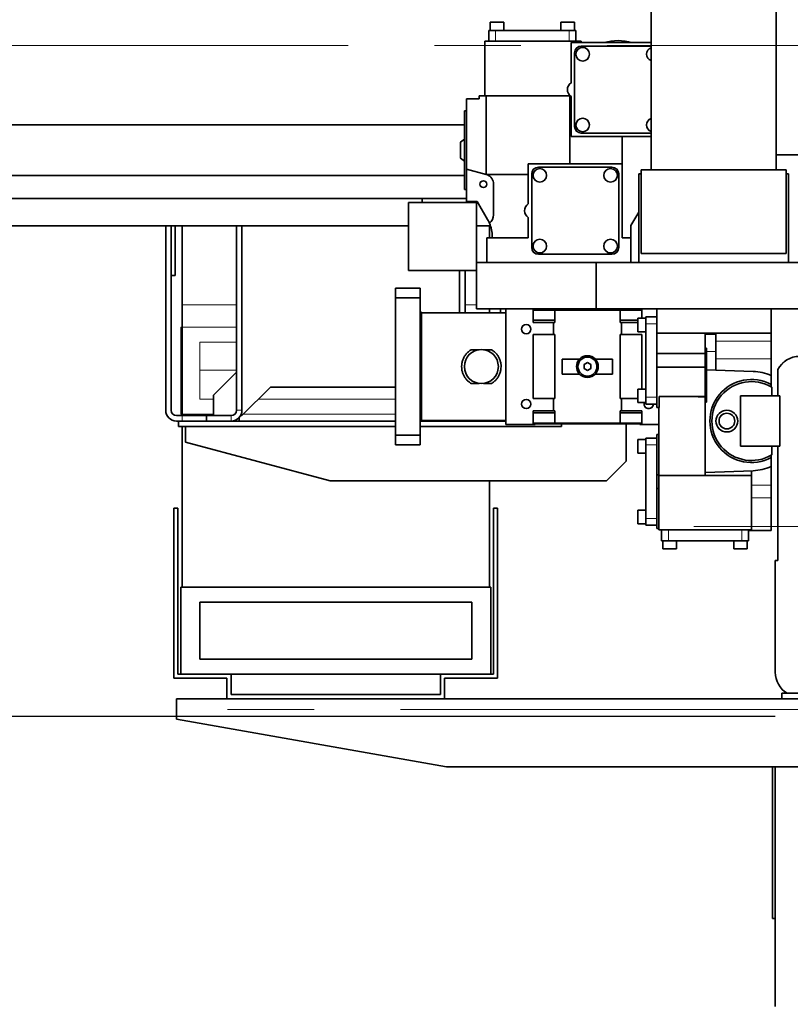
# Model space of a CAD drawing. Header units: millimetres. Extents: x 10 to 400, y 0 to 272.
# Tile 12 of 20: x 261 to 272, y 123 to 138. Entities that reach past the tile are written whole.
import ezdxf

# ---------------------------------------------------------------- set-up
doc = ezdxf.new("R2010")
doc.units = ezdxf.units.MM
for name, pattern in [('SLD-Durchgehend', [0]), ('SLD-Phantom', [12.7, 6.35, -1.27, 1.27, -1.27, 1.27, -1.27]), ('SLD-Punktstrich', [19.05, 15.24, -1.27, 1.27, -1.27])]:
    doc.linetypes.add(name, pattern=pattern)
doc.layers.add('KOPF', color=7, linetype='SLD-Durchgehend')
doc.styles.add('SLDTEXTSTYLE3', font='GOTHIC.TTF', dxfattribs={"width": 0.913})
doc.dimstyles.new('SLDDIMSTYLE0', dxfattribs={"dimtxt": 1.852083, "dimasz": 3, "dimexe": 0, "dimexo": 0.0625, "dimgap": 0.463021, "dimtad": 1, "dimlfac": 50, "dimrnd": 1e-09, "dimzin": 12, "dimdsep": 46, "dimtxsty": 'SLDTEXTSTYLE3', "dimsah": 1, "dimcen": 0.09, "dimadec": 0, "dimazin": 3, "dimtfac": 1, "dimtofl": 0, "dimtmove": 0, "dimatfit": 3, "dimfxl": 1, "dimfrac": 2, "dimtolj": 1, "dimtzin": 12, "dimarcsym": 0})
doc.dimstyles.new('SLDDIMSTYLE1', dxfattribs={"dimtxt": 1.852083, "dimasz": 3, "dimexe": 0, "dimexo": 0.0625, "dimgap": 0.463021, "dimtad": 1, "dimlfac": 50, "dimrnd": 1e-09, "dimzin": 12, "dimdsep": 46, "dimtxsty": 'SLDTEXTSTYLE3', "dimsah": 1, "dimcen": 0.09, "dimadec": 0, "dimazin": 3, "dimtfac": 1, "dimtmove": 0, "dimatfit": 0, "dimfxl": 1, "dimfrac": 2, "dimtolj": 1, "dimtzin": 12, "dimarcsym": 0})

# ---------------------------------------------------------------- blocks, each defined once
blk = doc.blocks.new('_D_23')
at = {"layer": 'KOPF'}
for p, q in [((242.906, 127.422), (242.906, 135.422)), ((271.967, 127.422), (241.906, 127.422)), ((242.906, 127.422), (242.906, 122.922)), ((271.767, 122.922), (241.906, 122.922)), ((242.906, 122.922), (242.906, 114.922))]:
    blk.add_line(p, q, dxfattribs=at)
for points in [[(242.906, 127.422), (243.306, 130.422), (242.506, 130.422)], [(242.906, 122.922), (242.506, 119.922), (243.306, 119.922)]]:
    blk.add_solid(points, dxfattribs=at)
at = {"layer": 'KOPF', "insert": (240.54, 123.119), "char_height": 1.8521, "attachment_point": 1, "rotation": 90, "style": 'SLDTEXTSTYLE3'}
blk.add_mtext('225', dxfattribs=at)
blk = doc.blocks.new('_D_26')
at = {"layer": 'KOPF'}
for p, q in [((244.237, 137.282), (236.896, 137.282)), ((237.896, 137.282), (237.896, 96.142)), ((267.267, 96.142), (236.896, 96.142))]:
    blk.add_line(p, q, dxfattribs=at)
for points in [[(237.896, 137.282), (237.496, 134.282), (238.296, 134.282)], [(237.896, 96.142), (238.296, 99.142), (237.496, 99.142)]]:
    blk.add_solid(points, dxfattribs=at)
at = {"layer": 'KOPF', "insert": (235.53, 102.669), "char_height": 1.85208, "attachment_point": 1, "rotation": 90, "style": 'SLDTEXTSTYLE3'}
blk.add_mtext('Ls=Lm+55+694+225+493', dxfattribs=at)
blk = doc.blocks.new('_D_27')
at = {"layer": 'KOPF'}
for p, q in [((244.237, 137.282), (241.906, 137.282)), ((242.906, 127.422), (242.906, 137.282)), ((271.967, 127.422), (241.906, 127.422))]:
    blk.add_line(p, q, dxfattribs=at)
for points in [[(242.906, 137.282), (242.506, 134.282), (243.306, 134.282)], [(242.906, 127.422), (243.306, 130.422), (242.506, 130.422)]]:
    blk.add_solid(points, dxfattribs=at)
at = {"layer": 'KOPF', "insert": (240.54, 130.299), "char_height": 1.8521, "attachment_point": 1, "rotation": 90, "style": 'SLDTEXTSTYLE3'}
blk.add_mtext('493', dxfattribs=at)
blk = doc.blocks.new('_D_28')
at = {"layer": 'KOPF'}
for p, q in [((253.667, 134.904), (253.667, 177.623)), ((273.667, 134.952), (273.667, 177.623)), ((273.667, 176.623), (253.667, 176.623))]:
    blk.add_line(p, q, dxfattribs=at)
for points in [[(253.667, 176.623), (256.667, 176.223), (256.667, 177.023)], [(273.667, 176.623), (270.667, 177.023), (270.667, 176.223)]]:
    blk.add_solid(points, dxfattribs=at)
at = {"layer": 'KOPF', "char_height": 1.85208, "attachment_point": 1, "style": 'SLDTEXTSTYLE3'}
for s, insert in [('Hub, course,', (256.195, 181.931)), ('stroke = sy+ay', (255.344, 178.988))]:
    blk.add_mtext(s, dxfattribs=dict(at, insert=insert))

msp = doc.modelspace()

# ---------------------------------------------------------------- linework, layer by layer
at = {"color": 7, "linetype": 'SLD-Durchgehend', "lineweight": 35}
for p, q in [((270.14222, 138.00216), (270.14222, 135.45216)), ((271.98222, 135.45216), (271.98222, 138.00216)), ((267.77682, 137.62216), (267.77682, 137.50216)), ((267.77682, 137.62216), (267.87682, 137.62216)), ((267.87682, 137.62216), (267.97682, 137.62216)), ((267.97682, 137.50216), (267.97682, 137.62216)), ((268.81682, 137.62216), (268.81682, 137.50216)), ((268.81682, 137.62216), (268.91682, 137.62216)), ((268.91682, 137.62216), (269.01682, 137.62216)), ((269.01682, 137.50216), (269.01682, 137.62216)), ((267.75682, 137.50216), (267.75682, 137.34216)), ((267.75682, 137.50216), (267.85682, 137.50216)), ((267.85682, 137.50216), (268.93682, 137.50216)), ((268.93682, 137.50216), (269.03682, 137.50216)), ((269.03682, 137.50216), (269.03682, 137.34216)), ((267.69682, 136.54216), (267.69682, 137.34216)), ((269.11682, 137.34216), (267.69682, 137.34216)), ((268.96682, 136.73304), (268.96682, 137.32217)), ((268.96682, 137.32217), (270.14222, 137.32217)), ((269.11682, 137.32217), (269.11682, 137.34216)), ((269.01682, 137.17216), (269.01682, 136.09216)), ((270.14222, 137.27216), (269.11682, 137.27216)), ((267.42682, 135.46444), (267.42682, 136.49636)), ((267.61682, 136.49636), (267.42682, 136.49636)), ((267.61682, 136.49636), (267.61682, 136.54216)), ((267.61682, 136.54216), (267.69682, 136.54216)), ((268.39682, 136.54216), (267.69682, 136.54216)), ((267.71682, 136.54216), (267.71682, 135.38673)), ((268.95245, 136.54216), (268.39682, 136.54216)), ((268.94673, 136.54216), (268.94673, 135.54216)), ((268.96682, 135.94216), (268.96682, 136.53129)), ((267.42682, 136.32216), (267.39682, 136.32216)), ((267.39682, 135.16216), (267.39682, 136.32216)), ((267.39682, 136.11216), (246.23682, 136.11216)), ((269.11682, 135.99216), (270.14222, 135.99216)), ((267.39682, 135.90216), (267.33882, 135.85766)), ((267.33882, 135.62667), (267.33882, 135.85766)), ((270.14222, 135.94216), (268.96682, 135.94216)), ((269.71682, 135.94216), (269.71682, 135.54216)), ((267.33882, 135.62667), (267.39682, 135.58216)), ((271.98222, 135.67216), (278.64682, 135.67216)), ((267.71565, 135.38705), (267.42682, 135.46444)), ((267.42682, 134.98867), (267.42682, 135.46444)), ((268.33682, 134.95304), (268.33682, 135.54216)), ((268.33682, 135.54216), (269.71682, 135.54216)), ((269.56682, 135.49216), (268.48682, 135.49216)), ((269.71682, 135.54216), (269.71682, 134.45216)), ((269.99722, 135.45216), (269.99722, 134.22616)), ((269.99722, 135.45216), (272.12722, 135.45216)), ((272.12722, 135.45216), (272.12722, 134.22616)), ((267.39682, 135.37216), (246.23682, 135.37216)), ((268.33682, 135.38217), (267.73067, 135.38217)), ((268.38682, 135.39216), (268.38682, 134.31216)), ((269.66682, 134.31216), (269.66682, 135.39216)), ((269.99722, 135.39216), (269.96222, 135.39216)), ((269.96222, 135.39216), (269.96222, 134.09216)), ((272.16222, 135.39216), (272.12722, 135.39216)), ((272.16222, 135.39216), (272.16222, 134.09216)), ((267.39682, 135.16216), (267.42682, 135.16216)), ((267.82682, 134.79216), (267.82682, 135.24217)), ((267.42682, 135.03216), (246.23682, 135.03216)), ((266.77592, 135.03216), (266.77592, 134.97216)), ((267.58597, 134.98867), (267.42682, 134.98867)), ((267.57792, 134.09216), (267.57792, 134.98867)), ((267.58597, 134.98867), (267.73984, 134.72216)), ((266.57662, 134.97216), (267.57682, 134.97216)), ((266.57662, 133.97216), (266.57662, 134.97216)), ((267.57682, 134.09216), (267.57682, 134.97216)), ((268.33682, 134.45216), (268.33682, 134.75129)), ((269.96222, 134.83281), (269.84682, 134.63293)), ((266.57662, 134.63216), (253.66682, 134.63216)), ((263.00682, 134.63216), (263.00682, 131.92016)), ((263.08682, 134.63216), (263.08682, 131.92016)), ((263.14682, 134.63216), (263.14682, 133.90216)), ((263.24682, 134.63216), (263.24682, 131.84216)), ((264.04682, 134.63216), (264.04682, 131.92016)), ((264.12682, 134.63216), (264.12682, 131.92016)), ((267.78053, 134.63216), (267.57792, 134.63216)), ((267.76682, 134.63216), (267.76682, 134.45216)), ((269.84682, 134.63293), (269.84682, 134.09216)), ((267.72682, 134.45216), (268.33682, 134.45216)), ((267.72682, 134.09216), (267.72682, 134.45216)), ((267.80682, 134.45216), (267.80682, 134.47216)), ((269.71682, 134.45216), (269.84682, 134.45216)), ((268.48682, 134.21216), (269.56682, 134.21216)), ((269.99722, 134.22616), (272.12722, 134.22616)), ((266.57662, 133.97216), (267.57682, 133.97216)), ((267.32682, 133.35216), (267.32682, 133.97216)), ((267.40682, 133.35216), (267.40682, 133.97216)), ((267.57682, 133.41216), (267.57682, 134.09216)), ((267.57682, 134.09216), (269.33682, 134.09216)), ((269.33682, 133.41216), (269.33682, 134.09216)), ((269.33682, 134.09216), (280.01682, 134.09216)), ((263.08682, 133.90216), (263.14682, 133.90216)), ((266.74682, 133.71216), (266.38682, 133.71216)), ((266.38682, 133.57216), (266.38682, 133.71216)), ((266.74682, 133.57216), (266.74682, 133.71216)), ((266.74682, 133.57216), (266.38682, 133.57216)), ((266.38682, 131.55216), (266.38682, 133.57216)), ((266.74682, 131.55216), (266.74682, 133.57216)), ((267.57682, 133.41216), (269.33682, 133.41216)), ((267.76682, 133.41216), (267.76682, 133.35216)), ((267.92682, 133.41216), (267.92682, 133.35216)), ((268.00682, 131.71216), (268.00682, 133.41216)), ((268.40682, 133.24216), (268.40682, 133.41216)), ((268.40682, 133.40216), (270.00682, 133.40216)), ((268.40682, 133.39216), (268.72682, 133.39216)), ((268.43682, 133.40216), (268.43682, 133.41216)), ((268.61182, 133.41216), (268.61182, 133.40216)), ((268.72682, 133.24216), (268.72682, 133.39216)), ((269.68682, 133.39216), (268.72682, 133.39216)), ((269.33682, 133.41216), (280.01682, 133.41216)), ((269.68682, 133.39216), (269.68682, 133.24216)), ((269.68682, 133.39216), (270.00682, 133.39216)), ((269.80182, 133.40216), (269.80182, 133.41216)), ((269.97682, 133.40216), (269.97682, 133.41216)), ((270.00682, 133.27216), (270.00682, 133.41216)), ((270.22682, 133.41216), (270.22682, 133.05216)), ((271.90682, 133.41216), (271.90682, 133.05216)), ((266.76682, 133.36216), (266.74682, 133.36216)), ((266.76682, 131.76216), (266.76682, 133.36216)), ((268.00682, 133.35216), (266.76682, 133.35216)), ((268.40692, 133.24216), (268.40682, 133.24216)), ((268.40692, 133.24216), (268.40692, 133.21216)), ((268.40692, 133.24216), (268.72672, 133.24216)), ((268.72672, 133.24216), (268.72672, 133.21216)), ((268.72672, 133.24216), (268.72682, 133.24216)), ((269.68682, 133.24216), (269.68692, 133.24216)), ((269.68692, 133.24216), (269.68692, 133.21216)), ((269.68692, 133.24216), (269.94682, 133.24216)), ((270.06682, 133.27216), (269.94682, 133.27216)), ((269.94682, 133.17216), (269.94682, 133.27216)), ((270.06682, 133.19216), (270.06682, 133.29216)), ((270.06682, 133.29216), (270.22682, 133.29216)), ((268.70682, 133.21216), (268.40692, 133.21216)), ((268.70682, 133.21216), (268.70682, 133.03216)), ((268.70682, 133.21216), (268.72672, 133.21216)), ((269.68692, 133.21216), (269.70682, 133.21216)), ((269.70682, 133.03216), (269.70682, 133.21216)), ((269.94682, 133.21216), (269.70682, 133.21216)), ((269.94682, 133.07216), (269.94682, 133.17216)), ((270.06682, 132.11216), (270.06682, 133.19216)), ((268.70682, 133.03216), (268.40682, 133.03216)), ((268.40682, 133.03216), (268.40682, 132.09216)), ((268.72682, 133.03216), (268.70682, 133.03216)), ((268.72682, 133.03216), (268.72682, 132.09216)), ((269.68682, 132.09216), (269.68682, 133.03216)), ((269.70682, 133.03216), (269.68682, 133.03216)), ((270.00682, 133.03216), (269.70682, 133.03216)), ((269.94682, 133.07216), (270.06682, 133.07216)), ((270.00682, 133.03216), (270.00682, 132.23216)), ((270.22682, 133.05216), (271.90682, 133.05216)), ((270.22682, 133.05216), (270.22682, 132.75304)), ((270.93682, 133.05216), (270.93682, 133.03216)), ((270.93682, 133.03216), (270.93682, 132.83314)), ((271.09682, 133.05216), (271.09682, 133.03216)), ((271.09682, 133.03216), (271.09682, 132.78216)), ((271.90682, 133.05216), (271.90682, 132.93358)), ((267.49682, 132.81036), (267.61682, 132.81036)), ((267.67682, 132.81036), (267.79682, 132.81036)), ((270.95682, 132.83314), (270.93682, 132.83314)), ((270.93682, 132.83314), (270.93682, 132.71216)), ((270.95682, 132.78216), (270.95682, 132.83314)), ((271.90682, 132.93358), (271.90682, 132.67428)), ((268.83682, 132.67216), (269.09063, 132.67216)), ((268.83682, 132.45216), (268.83682, 132.67216)), ((269.32301, 132.67216), (269.57682, 132.67216)), ((269.57682, 132.67216), (269.57682, 132.45216)), ((270.22682, 132.75304), (270.93682, 132.75304)), ((270.22682, 132.75304), (270.22682, 132.55129)), ((270.93682, 132.71216), (270.93682, 132.26216)), ((270.95682, 132.51566), (270.95682, 132.78216)), ((271.09682, 132.78216), (271.09682, 132.51077)), ((271.90682, 132.67428), (271.90682, 132.43209)), ((269.20682, 132.6199), (269.15682, 132.59103)), ((269.15682, 132.59103), (269.15682, 132.5333)), ((269.15682, 132.5333), (269.20682, 132.50443)), ((269.25682, 132.59103), (269.20682, 132.6199)), ((269.20682, 132.50443), (269.25682, 132.5333)), ((269.25682, 132.5333), (269.25682, 132.59103)), ((270.22682, 132.55129), (270.93682, 132.55129)), ((270.22682, 132.55129), (270.22682, 131.96216)), ((263.70682, 132.14216), (264.04682, 132.48216)), ((269.09063, 132.45216), (268.83682, 132.45216)), ((269.57682, 132.45216), (269.32301, 132.45216)), ((271.6423, 132.49172), (270.95682, 132.51566)), ((270.95682, 132.51566), (270.95682, 132.03989)), ((271.90682, 132.29882), (271.90682, 132.43209)), ((272.00682, 132.51709), (272.00682, 132.13216)), ((264.12682, 131.84216), (264.54682, 132.26216)), ((264.54682, 132.26216), (266.38682, 132.26216)), ((267.61682, 132.31397), (267.49682, 132.31397)), ((267.79682, 132.31397), (267.67682, 132.31397)), ((270.06682, 132.23216), (269.94682, 132.23216)), ((269.94682, 132.13216), (269.94682, 132.23216)), ((270.93682, 132.26216), (270.93682, 132.12216)), ((271.90682, 132.29882), (271.90682, 132.26446)), ((271.91682, 132.13216), (271.91682, 132.25855)), ((263.70682, 131.84216), (263.70682, 132.14216)), ((268.70682, 132.09216), (268.40682, 132.09216)), ((268.70682, 132.09216), (268.70682, 131.91216)), ((268.72682, 132.09216), (268.70682, 132.09216)), ((269.70682, 132.09216), (269.68682, 132.09216)), ((269.70682, 131.91216), (269.70682, 132.09216)), ((269.94682, 132.09216), (269.70682, 132.09216)), ((269.94682, 132.03216), (269.94682, 132.13216)), ((270.06682, 132.01216), (270.06682, 132.11216)), ((270.25948, 131.96216), (270.25948, 132.12216)), ((270.25948, 132.12216), (270.80027, 132.12216)), ((270.80027, 132.12216), (270.93682, 132.12216)), ((270.93682, 132.1176), (270.93682, 132.11728)), ((270.93682, 132.11728), (270.93682, 132.03989)), ((271.45682, 131.39216), (271.45682, 132.13216)), ((271.45682, 132.13216), (272.03682, 132.13216)), ((272.00682, 132.13216), (272.03682, 132.13216)), ((272.03682, 132.13216), (272.03682, 131.39216)), ((269.94682, 132.03216), (270.06682, 132.03216)), ((270.06682, 132.01216), (270.22682, 132.01216)), ((270.22682, 131.96216), (270.25948, 131.96216)), ((270.25682, 131.96216), (270.25682, 130.96216)), ((270.93682, 132.03989), (270.93682, 131.00797)), ((270.95682, 132.03989), (270.93682, 132.03989)), ((263.16482, 131.84216), (263.60682, 131.84216)), ((263.60682, 131.84216), (263.60682, 131.76216)), ((263.96882, 131.84216), (263.60682, 131.84216)), ((264.08682, 131.76216), (264.08682, 131.81509)), ((264.12682, 131.84216), (264.10623, 131.84216)), ((268.40692, 131.88216), (268.40682, 131.88216)), ((268.40682, 131.88216), (268.40682, 131.71216)), ((268.40692, 131.88216), (268.40692, 131.91216)), ((268.70682, 131.91216), (268.40692, 131.91216)), ((268.40692, 131.88216), (268.72672, 131.88216)), ((268.72672, 131.91216), (268.70682, 131.91216)), ((268.72672, 131.88216), (268.72672, 131.91216)), ((268.72682, 131.88216), (268.72672, 131.88216)), ((268.72682, 131.88216), (268.72682, 131.73216)), ((269.68682, 131.73216), (269.68682, 131.88216)), ((269.68692, 131.88216), (269.68682, 131.88216)), ((269.68692, 131.88216), (269.68692, 131.91216)), ((269.70682, 131.91216), (269.68692, 131.91216)), ((269.68692, 131.88216), (270.00672, 131.88216)), ((270.00672, 131.91216), (269.70682, 131.91216)), ((270.00672, 131.88216), (270.00672, 131.91216)), ((270.00682, 131.88216), (270.00672, 131.88216)), ((270.00682, 131.88216), (270.00682, 131.71216)), ((263.16482, 131.76216), (263.19682, 131.76216)), ((263.19682, 131.76216), (266.38682, 131.76216)), ((263.19682, 131.68216), (263.19682, 131.76216)), ((263.19682, 131.68216), (266.38682, 131.68216)), ((263.24682, 131.68216), (263.24682, 129.32216)), ((263.29682, 131.68216), (263.29682, 131.45216)), ((266.74682, 131.76216), (266.76682, 131.76216)), ((266.74682, 131.68216), (268.82682, 131.68216)), ((266.76682, 131.77216), (268.00682, 131.77216)), ((266.76682, 131.76216), (268.00682, 131.76216)), ((266.92682, 131.76216), (266.92682, 131.77216)), ((267.84682, 131.76216), (267.84682, 131.77216)), ((268.40682, 131.71216), (268.00682, 131.71216)), ((268.40682, 131.73216), (268.72682, 131.73216)), ((268.40682, 131.72216), (270.00682, 131.72216)), ((268.40682, 131.71216), (268.43682, 131.71216)), ((268.43682, 131.72216), (268.43682, 131.71216)), ((268.72682, 131.73216), (269.68682, 131.73216)), ((268.82682, 131.68216), (268.82682, 131.72216)), ((269.68682, 131.73216), (270.00682, 131.73216)), ((269.77682, 131.17216), (269.77682, 131.72216)), ((269.97682, 131.71216), (269.97682, 131.72216)), ((269.97682, 131.71216), (270.00682, 131.71216)), ((270.25682, 131.71216), (270.00682, 131.71216)), ((266.74682, 131.55216), (266.38682, 131.55216)), ((266.38682, 131.41216), (266.38682, 131.55216)), ((266.74682, 131.41216), (266.74682, 131.55216)), ((270.06682, 131.51216), (270.22682, 131.51216)), ((270.06682, 131.41216), (270.06682, 131.51216)), ((270.22682, 131.56216), (270.25682, 131.56216)), ((270.22682, 131.56216), (270.22682, 130.97304)), ((263.29682, 131.45216), (265.42409, 130.88216)), ((266.74682, 131.41216), (266.38682, 131.41216)), ((270.06682, 131.49216), (269.94682, 131.49216)), ((269.94682, 131.39216), (269.94682, 131.49216)), ((269.94682, 131.29216), (269.94682, 131.39216)), ((270.06682, 130.33216), (270.06682, 131.41216)), ((272.03682, 131.39216), (271.45682, 131.39216)), ((271.91682, 131.26578), (271.91682, 131.39216)), ((272.00682, 131.39216), (272.00682, 129.71216)), ((272.03682, 131.39216), (272.00682, 131.39216)), ((269.94682, 131.29216), (270.06682, 131.29216)), ((271.90682, 131.25987), (271.90682, 131.22551)), ((271.90682, 131.09224), (271.90682, 131.22551)), ((269.48682, 130.88216), (269.77682, 131.17216)), ((271.90682, 131.09224), (271.90682, 130.81899)), ((270.22682, 130.97304), (270.22682, 130.77129)), ((270.22682, 130.97304), (270.25682, 130.97304)), ((270.25682, 130.96216), (270.25682, 130.16216)), ((270.25682, 130.96216), (270.93682, 130.96216)), ((270.93682, 131.00797), (271.6423, 131.03261)), ((270.93682, 131.00797), (270.93682, 130.96216)), ((270.93682, 130.96216), (271.61682, 130.96216)), ((271.61682, 130.96216), (271.61682, 131.03172)), ((271.61682, 130.96216), (271.61682, 130.16216)), ((265.42409, 130.88216), (269.48682, 130.88216)), ((267.76682, 130.88216), (267.76682, 129.32216)), ((271.90682, 130.81899), (271.90682, 130.63194)), ((270.22682, 130.77129), (270.25682, 130.77129)), ((270.22682, 130.77129), (270.22682, 130.18216)), ((271.90682, 130.63194), (271.90682, 130.15216)), ((263.18682, 130.48236), (263.12682, 130.48236)), ((263.12682, 130.48236), (263.12682, 127.98216)), ((263.18682, 128.04216), (263.18682, 130.48236)), ((267.82682, 130.48236), (267.82682, 128.04216)), ((267.88682, 130.48236), (267.82682, 130.48236)), ((267.88682, 127.98216), (267.88682, 130.48236)), ((270.06682, 130.45216), (269.94682, 130.45216)), ((269.94682, 130.35216), (269.94682, 130.45216)), ((269.94682, 130.25216), (269.94682, 130.35216)), ((269.94682, 130.25216), (270.06682, 130.25216)), ((270.06682, 130.23216), (270.06682, 130.33216)), ((270.06682, 130.23216), (270.22682, 130.23216)), ((270.22682, 130.18216), (270.25682, 130.18216)), ((270.25682, 130.16216), (271.61682, 130.16216)), ((270.29682, 130.00216), (270.29682, 130.16216)), ((271.57682, 130.00216), (271.57682, 130.16216)), ((271.57682, 130.15216), (271.90682, 130.15216)), ((270.39682, 130.00216), (270.29682, 130.00216)), ((270.31682, 130.00216), (270.31682, 129.88216)), ((271.47682, 130.00216), (270.39682, 130.00216)), ((270.51682, 129.88216), (270.51682, 130.00216)), ((271.35682, 130.00216), (271.35682, 129.88216)), ((271.57682, 130.00216), (271.47682, 130.00216)), ((271.55682, 129.88216), (271.55682, 130.00216)), ((270.51682, 129.88216), (270.31682, 129.88216)), ((271.55682, 129.88216), (271.35682, 129.88216)), ((272.00682, 129.71216), (271.96682, 129.71216)), ((271.96682, 128.07216), (271.96682, 129.71216)), ((263.22682, 129.32216), (263.22682, 128.04216)), ((267.78682, 129.32216), (263.22682, 129.32216)), ((267.78682, 128.04216), (267.78682, 129.32216)), ((263.50682, 129.10216), (263.50682, 128.26216)), ((267.50682, 129.10216), (263.50682, 129.10216)), ((267.50682, 128.26216), (267.50682, 129.10216)), ((263.50682, 128.26216), (267.50682, 128.26216)), ((263.96682, 128.04216), (263.18682, 128.04216)), ((263.96682, 128.04216), (267.04682, 128.04216)), ((263.96682, 127.74216), (263.96682, 128.04216)), ((267.04682, 128.04216), (267.04682, 127.74216)), ((267.82682, 128.04216), (267.04682, 128.04216)), ((263.12682, 127.98216), (263.90682, 127.98216)), ((263.90682, 127.98216), (263.90682, 127.68216)), ((267.10682, 127.98216), (267.88682, 127.98216)), ((267.10682, 127.68216), (267.10682, 127.98216)), ((272.14379, 127.76216), (272.06682, 127.76216)), ((272.06682, 127.76216), (272.06682, 127.68216)), ((272.14379, 127.76216), (273.21682, 127.76216)), ((263.16682, 127.68216), (263.90682, 127.68216)), ((263.16682, 127.52416), (263.16682, 127.68216)), ((263.90682, 127.68216), (267.10682, 127.68216)), ((267.04682, 127.74216), (263.96682, 127.74216)), ((267.10682, 127.68216), (272.80682, 127.68216)), ((263.16682, 127.38216), (263.16682, 127.52416)), ((263.16682, 127.38216), (267.13672, 126.68216)), ((267.13672, 126.68216), (276.66682, 126.68216)), ((271.92682, 124.45217), (271.92682, 126.68216)), ((271.96682, 126.68216), (271.96682, 123.16216)), ((271.92682, 124.45217), (271.96682, 124.45217))]:
    msp.add_line(p, q, dxfattribs=at)
at = {"color": 7, "linetype": 'SLD-Phantom', "lineweight": 18}
for p, q in [((270.14222, 138.00216), (270.14222, 135.45216)), ((271.98222, 135.45216), (271.98222, 138.00216)), ((267.77682, 137.62216), (267.77682, 137.50216)), ((267.77682, 137.62216), (267.87682, 137.62216)), ((267.87682, 137.62216), (267.97682, 137.62216)), ((267.97682, 137.50216), (267.97682, 137.62216)), ((268.81682, 137.62216), (268.81682, 137.50216)), ((268.81682, 137.62216), (268.91682, 137.62216)), ((268.91682, 137.62216), (269.01682, 137.62216)), ((269.01682, 137.50216), (269.01682, 137.62216)), ((267.75682, 137.50216), (267.75682, 137.34216)), ((267.75682, 137.50216), (267.85682, 137.50216)), ((267.85682, 137.50216), (267.85682, 137.34216)), ((267.85682, 137.50216), (268.93682, 137.50216)), ((268.93682, 137.50216), (268.93682, 137.34216)), ((268.93682, 137.50216), (269.03682, 137.50216)), ((269.03682, 137.50216), (269.03682, 137.34216)), ((267.69682, 136.54216), (267.69682, 137.34216)), ((269.11682, 137.34216), (267.69682, 137.34216)), ((268.96682, 136.73304), (268.96682, 137.32217)), ((268.96682, 137.32217), (270.14222, 137.32217)), ((269.11682, 137.32217), (269.11682, 137.34216)), ((269.01682, 137.17216), (269.01682, 136.09216)), ((270.14222, 137.27216), (269.11682, 137.27216)), ((267.42682, 135.46444), (267.42682, 136.49636)), ((267.61682, 136.49636), (267.42682, 136.49636)), ((267.61682, 136.49636), (267.61682, 136.54216)), ((267.61682, 136.54216), (267.69682, 136.54216)), ((268.39682, 136.54216), (267.69682, 136.54216)), ((267.71682, 136.54216), (267.71682, 135.38673)), ((268.95245, 136.54216), (268.39682, 136.54216)), ((268.94673, 136.54216), (268.94673, 135.54216)), ((268.96682, 135.94216), (268.96682, 136.53129)), ((267.42682, 136.32216), (267.39682, 136.32216)), ((267.39682, 135.16216), (267.39682, 136.32216)), ((267.39682, 136.11216), (246.23682, 136.11216)), ((269.11682, 135.99216), (270.14222, 135.99216)), ((267.39682, 135.90216), (267.33882, 135.85766)), ((267.33882, 135.62667), (267.33882, 135.85766)), ((270.14222, 135.94216), (268.96682, 135.94216)), ((269.71682, 135.94216), (269.71682, 135.54216)), ((267.33882, 135.62667), (267.39682, 135.58216)), ((271.98222, 135.67216), (278.64682, 135.67216)), ((267.71565, 135.38705), (267.42682, 135.46444)), ((267.42682, 134.98867), (267.42682, 135.46444)), ((268.33682, 134.95304), (268.33682, 135.54216)), ((268.33682, 135.54216), (269.71682, 135.54216)), ((269.56682, 135.49216), (268.48682, 135.49216)), ((269.71682, 135.54216), (269.71682, 134.45216)), ((269.99722, 135.45216), (272.12722, 135.45216)), ((269.99722, 135.45216), (269.99722, 134.22616)), ((272.12722, 135.45216), (272.12722, 134.22616)), ((267.39682, 135.37216), (246.23682, 135.37216)), ((268.33682, 135.38217), (267.73067, 135.38217)), ((268.38682, 135.39216), (268.38682, 134.31216)), ((269.66682, 134.31216), (269.66682, 135.39216)), ((269.96222, 135.39216), (269.96222, 134.09216)), ((269.99722, 135.39216), (269.96222, 135.39216)), ((272.16222, 135.39216), (272.12722, 135.39216)), ((272.16222, 135.39216), (272.16222, 134.09216)), ((267.39682, 135.16216), (267.42682, 135.16216)), ((267.82682, 134.79216), (267.82682, 135.24217)), ((267.42682, 135.03216), (246.23682, 135.03216)), ((266.77592, 135.03216), (266.77592, 134.97216)), ((267.58597, 134.98867), (267.42682, 134.98867)), ((267.57792, 134.09216), (267.57792, 134.98867)), ((267.58597, 134.98867), (267.73984, 134.72216)), ((266.57662, 133.97216), (266.57662, 134.97216)), ((266.57662, 134.97216), (267.57682, 134.97216)), ((267.57682, 134.09216), (267.57682, 134.97216)), ((268.33682, 134.45216), (268.33682, 134.75129)), ((269.96222, 134.83281), (269.84682, 134.63293)), ((266.57662, 134.63216), (253.66682, 134.63216)), ((263.24682, 133.46753), (263.24682, 134.63216)), ((264.04682, 134.63216), (264.04682, 131.92016)), ((264.12682, 134.63216), (264.12682, 131.92016)), ((267.78053, 134.63216), (267.57792, 134.63216)), ((267.76682, 134.45216), (267.76682, 134.63216)), ((269.84682, 134.63293), (269.84682, 134.09216)), ((267.72682, 134.45216), (268.33682, 134.45216)), ((267.72682, 134.09216), (267.72682, 134.45216)), ((267.80682, 134.45216), (267.80682, 134.47216)), ((269.71682, 134.45216), (269.84682, 134.45216)), ((268.48682, 134.21216), (269.56682, 134.21216)), ((269.99722, 134.22616), (272.12722, 134.22616)), ((266.57662, 133.97216), (267.57682, 133.97216)), ((267.32682, 133.35216), (267.32682, 133.97216)), ((267.40682, 133.35216), (267.40682, 133.97216)), ((267.57682, 133.41216), (267.57682, 134.09216)), ((267.57682, 134.09216), (269.33682, 134.09216)), ((269.33682, 133.41216), (269.33682, 134.09216)), ((269.33682, 134.09216), (280.01682, 134.09216)), ((266.74682, 133.71216), (266.38682, 133.71216)), ((266.38682, 133.57216), (266.38682, 133.71216)), ((266.74682, 133.57216), (266.74682, 133.71216)), ((266.74682, 133.57216), (266.38682, 133.57216)), ((266.38682, 131.55216), (266.38682, 133.57216)), ((266.74682, 131.55216), (266.74682, 133.57216)), ((263.24682, 133.14216), (263.24682, 133.46753)), ((267.57682, 133.41216), (269.33682, 133.41216)), ((267.76682, 133.35216), (267.76682, 133.41216)), ((268.00682, 131.71216), (268.00682, 133.41216)), ((268.40682, 133.24216), (268.40682, 133.41216)), ((268.40682, 133.40216), (270.00682, 133.40216)), ((268.40682, 133.39216), (268.72682, 133.39216)), ((268.43682, 133.40216), (268.43682, 133.41216)), ((268.61182, 133.41216), (268.61182, 133.40216)), ((269.68682, 133.39216), (268.72682, 133.39216)), ((268.72682, 133.24216), (268.72682, 133.39216)), ((269.33682, 133.41216), (275.86682, 133.41216)), ((269.68682, 133.39216), (269.68682, 133.24216)), ((269.68682, 133.39216), (270.00682, 133.39216)), ((269.80182, 133.40216), (269.80182, 133.41216)), ((269.97682, 133.40216), (269.97682, 133.41216)), ((270.00682, 133.27216), (270.00682, 133.41216)), ((270.22682, 133.41216), (270.22682, 133.05216)), ((271.90682, 133.41216), (271.90682, 133.05216)), ((266.76682, 133.36216), (266.74682, 133.36216)), ((266.76682, 131.76216), (266.76682, 133.36216)), ((268.00682, 133.35216), (266.76682, 133.35216)), ((268.40692, 133.24216), (268.40682, 133.24216)), ((268.40692, 133.24216), (268.40692, 133.21216)), ((268.40692, 133.24216), (268.72672, 133.24216)), ((268.72672, 133.24216), (268.72672, 133.21216)), ((268.72672, 133.24216), (268.72682, 133.24216)), ((269.68682, 133.24216), (269.68692, 133.24216)), ((269.68692, 133.24216), (269.68692, 133.21216)), ((269.68692, 133.24216), (269.94682, 133.24216)), ((270.06682, 133.27216), (269.94682, 133.27216)), ((269.94682, 133.17216), (269.94682, 133.27216)), ((270.06682, 133.19216), (270.06682, 133.29216)), ((270.06682, 133.29216), (270.22682, 133.29216)), ((263.22682, 133.14216), (263.22682, 131.86216)), ((264.04682, 133.14216), (263.22682, 133.14216)), ((268.70682, 133.21216), (268.40692, 133.21216)), ((268.70682, 133.21216), (268.70682, 133.03216)), ((268.70682, 133.21216), (268.72672, 133.21216)), ((269.68692, 133.21216), (269.70682, 133.21216)), ((269.70682, 133.03216), (269.70682, 133.21216)), ((269.94682, 133.21216), (269.70682, 133.21216)), ((269.94682, 133.07216), (269.94682, 133.17216)), ((270.06682, 132.11216), (270.06682, 133.19216)), ((270.06682, 133.19216), (270.22682, 133.19216)), ((268.40682, 133.03216), (268.40682, 132.09216)), ((268.70682, 133.03216), (268.40682, 133.03216)), ((268.72682, 133.03216), (268.70682, 133.03216)), ((268.72682, 133.03216), (268.72682, 132.09216)), ((269.68682, 132.09216), (269.68682, 133.03216)), ((269.70682, 133.03216), (269.68682, 133.03216)), ((270.00682, 133.03216), (269.70682, 133.03216)), ((269.94682, 133.07216), (270.06682, 133.07216)), ((270.00682, 133.03216), (270.00682, 132.23216)), ((270.22682, 133.05216), (271.90682, 133.05216)), ((270.22682, 133.05216), (270.22682, 132.75304)), ((270.93682, 133.05216), (270.93682, 133.03216)), ((271.09682, 133.03216), (270.93682, 133.03216)), ((270.93682, 133.03216), (270.93682, 132.83314)), ((271.09682, 133.05216), (271.09682, 133.03216)), ((271.09682, 133.03216), (271.09682, 132.78216)), ((271.90682, 133.05216), (271.90682, 132.93358)), ((264.04682, 132.92216), (263.50682, 132.92216)), ((263.50682, 132.92216), (263.50682, 132.08216)), ((267.49682, 132.81036), (267.61682, 132.81036)), ((267.67682, 132.81036), (267.79682, 132.81036)), ((270.95682, 132.83314), (270.93682, 132.83314)), ((270.93682, 132.83314), (270.93682, 132.71216)), ((270.95682, 132.78216), (270.95682, 132.83314)), ((271.90682, 132.93358), (271.09682, 132.93358)), ((271.90682, 132.93358), (271.90682, 132.67428)), ((268.83682, 132.45216), (268.83682, 132.67216)), ((268.83682, 132.67216), (269.09063, 132.67216)), ((269.32301, 132.67216), (269.57682, 132.67216)), ((269.57682, 132.67216), (269.57682, 132.45216)), ((270.22682, 132.75304), (270.93682, 132.75304)), ((270.22682, 132.75304), (270.22682, 132.55129)), ((270.93682, 132.71216), (270.95682, 132.71216)), ((270.93682, 132.71216), (270.93682, 132.26216)), ((271.09682, 132.78216), (270.95682, 132.78216)), ((270.95682, 132.51566), (270.95682, 132.78216)), ((271.09682, 132.78216), (271.09682, 132.51077)), ((271.90682, 132.67428), (271.09682, 132.67428)), ((271.90682, 132.67428), (271.90682, 132.43209)), ((269.20682, 132.6199), (269.15682, 132.59103)), ((269.15682, 132.59103), (269.15682, 132.5333)), ((269.15682, 132.5333), (269.20682, 132.50443)), ((269.25682, 132.59103), (269.20682, 132.6199)), ((269.20682, 132.50443), (269.25682, 132.5333)), ((269.25682, 132.5333), (269.25682, 132.59103)), ((270.22682, 132.55129), (270.93682, 132.55129)), ((270.22682, 132.55129), (270.22682, 131.96216)), ((263.70682, 132.14216), (264.04682, 132.48216)), ((269.09063, 132.45216), (268.83682, 132.45216)), ((269.57682, 132.45216), (269.32301, 132.45216)), ((271.6423, 132.49172), (270.95682, 132.51566)), ((270.95682, 132.51566), (270.95682, 132.03989)), ((271.90682, 132.29882), (271.90682, 132.43209)), ((272.00682, 132.51709), (272.00682, 132.13216)), ((264.12682, 131.84216), (264.54682, 132.26216)), ((264.54682, 132.26216), (266.38682, 132.26216)), ((267.61682, 132.31397), (267.49682, 132.31397)), ((267.79682, 132.31397), (267.67682, 132.31397)), ((270.06682, 132.23216), (269.94682, 132.23216)), ((269.94682, 132.13216), (269.94682, 132.23216)), ((270.93682, 132.26216), (270.93682, 132.12216)), ((270.93682, 132.26216), (270.95682, 132.26216)), ((271.90682, 132.29882), (271.90682, 132.26446)), ((271.91682, 132.13216), (271.91682, 132.25855)), ((263.70682, 131.84216), (263.70682, 132.14216)), ((268.70682, 132.09216), (268.40682, 132.09216)), ((268.70682, 132.09216), (268.70682, 131.91216)), ((268.72682, 132.09216), (268.70682, 132.09216)), ((269.70682, 132.09216), (269.68682, 132.09216)), ((269.70682, 131.91216), (269.70682, 132.09216)), ((269.94682, 132.09216), (269.70682, 132.09216)), ((269.94682, 132.03216), (269.94682, 132.13216)), ((270.06682, 132.11216), (270.22682, 132.11216)), ((270.06682, 132.01216), (270.06682, 132.11216)), ((270.25948, 131.96216), (270.25948, 132.12216)), ((270.25948, 132.12216), (270.80027, 132.12216)), ((270.80027, 132.12216), (270.93682, 132.12216)), ((270.93682, 132.1176), (270.93682, 132.11728)), ((270.93682, 132.11728), (270.93682, 132.03989)), ((270.93682, 132.11728), (270.95682, 132.11728)), ((271.45682, 131.39216), (271.45682, 132.13216)), ((271.45682, 132.13216), (272.03682, 132.13216)), ((272.00682, 132.13216), (272.03682, 132.13216)), ((272.03682, 132.13216), (272.03682, 131.39216)), ((263.50682, 132.08216), (263.70682, 132.08216)), ((264.36682, 132.08216), (266.38682, 132.08216)), ((269.94682, 132.03216), (270.06682, 132.03216)), ((270.06682, 132.01216), (270.22682, 132.01216)), ((270.22682, 131.96216), (270.25948, 131.96216)), ((270.25682, 131.96216), (270.25682, 130.96216)), ((270.93682, 132.03989), (270.93682, 131.00797)), ((270.95682, 132.03989), (270.93682, 132.03989)), ((263.22682, 131.86216), (263.70682, 131.86216)), ((263.24682, 131.86216), (263.24682, 131.76216)), ((263.60682, 131.84216), (263.60682, 131.76216)), ((263.96882, 131.84216), (263.60682, 131.84216)), ((263.96882, 131.76216), (263.96882, 131.84216)), ((264.04682, 131.92016), (264.12682, 131.92016)), ((264.12682, 131.84216), (264.10623, 131.84216)), ((264.14682, 131.86216), (266.38682, 131.86216)), ((268.40682, 131.88216), (268.40682, 131.71216)), ((268.40692, 131.88216), (268.40682, 131.88216)), ((268.70682, 131.91216), (268.40692, 131.91216)), ((268.40692, 131.88216), (268.40692, 131.91216)), ((268.40692, 131.88216), (268.72672, 131.88216)), ((268.72672, 131.91216), (268.70682, 131.91216)), ((268.72672, 131.88216), (268.72672, 131.91216)), ((268.72682, 131.88216), (268.72672, 131.88216)), ((268.72682, 131.88216), (268.72682, 131.73216)), ((269.68682, 131.73216), (269.68682, 131.88216)), ((269.68692, 131.88216), (269.68682, 131.88216)), ((269.68692, 131.88216), (269.68692, 131.91216)), ((269.70682, 131.91216), (269.68692, 131.91216)), ((269.68692, 131.88216), (270.00672, 131.88216)), ((270.00672, 131.91216), (269.70682, 131.91216)), ((270.00672, 131.88216), (270.00672, 131.91216)), ((270.00682, 131.88216), (270.00672, 131.88216)), ((270.00682, 131.88216), (270.00682, 131.71216)), ((263.19682, 131.76216), (266.38682, 131.76216)), ((263.19682, 131.68216), (263.19682, 131.76216)), ((263.19682, 131.68216), (266.38682, 131.68216)), ((263.24682, 131.68216), (263.24682, 129.32216)), ((263.29682, 131.68216), (263.29682, 131.45216)), ((266.74682, 131.76216), (266.76682, 131.76216)), ((266.74682, 131.68216), (268.82682, 131.68216)), ((266.76682, 131.77216), (268.00682, 131.77216)), ((266.76682, 131.76216), (268.00682, 131.76216)), ((267.84682, 131.76216), (267.84682, 131.77216)), ((268.40682, 131.71216), (268.00682, 131.71216)), ((268.40682, 131.73216), (268.72682, 131.73216)), ((268.40682, 131.72216), (270.00682, 131.72216)), ((268.40682, 131.71216), (268.43682, 131.71216)), ((268.43682, 131.72216), (268.43682, 131.71216)), ((268.72682, 131.73216), (269.68682, 131.73216)), ((268.82682, 131.68216), (268.82682, 131.72216)), ((269.68682, 131.73216), (270.00682, 131.73216)), ((269.77682, 131.17216), (269.77682, 131.72216)), ((269.97682, 131.71216), (269.97682, 131.72216)), ((269.97682, 131.71216), (270.00682, 131.71216)), ((270.25682, 131.71216), (270.00682, 131.71216)), ((266.74682, 131.55216), (266.38682, 131.55216)), ((266.38682, 131.41216), (266.38682, 131.55216)), ((266.74682, 131.41216), (266.74682, 131.55216)), ((270.06682, 131.51216), (270.22682, 131.51216)), ((270.06682, 131.41216), (270.06682, 131.51216)), ((270.22682, 131.56216), (270.25682, 131.56216)), ((270.22682, 131.56216), (270.22682, 130.97304)), ((263.29682, 131.45216), (265.42409, 130.88216)), ((266.74682, 131.41216), (266.38682, 131.41216)), ((270.06682, 131.49216), (269.94682, 131.49216)), ((269.94682, 131.39216), (269.94682, 131.49216)), ((269.94682, 131.29216), (269.94682, 131.39216)), ((270.06682, 131.41216), (270.22682, 131.41216)), ((270.06682, 130.33216), (270.06682, 131.41216)), ((272.03682, 131.39216), (271.45682, 131.39216)), ((271.91682, 131.26578), (271.91682, 131.39216)), ((272.00682, 131.39216), (272.00682, 129.71216)), ((272.03682, 131.39216), (272.00682, 131.39216)), ((269.94682, 131.29216), (270.06682, 131.29216)), ((271.90682, 131.25987), (271.90682, 131.22551)), ((271.90682, 131.09224), (271.90682, 131.22551)), ((269.48682, 130.88216), (269.77682, 131.17216)), ((271.90682, 131.09224), (271.90682, 130.81899)), ((270.22682, 130.97304), (270.25682, 130.97304)), ((270.22682, 130.97304), (270.22682, 130.77129)), ((270.25682, 130.96216), (270.25682, 130.16216)), ((270.25682, 130.96216), (270.93682, 130.96216)), ((270.93682, 131.00797), (271.6423, 131.03261)), ((270.93682, 131.00797), (270.93682, 130.96216)), ((270.93682, 130.96216), (271.61682, 130.96216)), ((271.61682, 130.96216), (271.61682, 131.03172)), ((271.61682, 130.96216), (271.61682, 130.16216)), ((265.42409, 130.88216), (269.48682, 130.88216)), ((267.76682, 130.88216), (267.76682, 129.32216)), ((271.90682, 130.81899), (271.61682, 130.81899)), ((271.90682, 130.81899), (271.90682, 130.63194)), ((270.22682, 130.77129), (270.25682, 130.77129)), ((270.22682, 130.77129), (270.22682, 130.18216)), ((271.90682, 130.63194), (271.61682, 130.63194)), ((271.90682, 130.63194), (271.90682, 130.15216)), ((263.12682, 130.48236), (263.12682, 127.98216)), ((263.18682, 130.48236), (263.12682, 130.48236)), ((263.18682, 128.04216), (263.18682, 130.48236)), ((267.82682, 130.48236), (267.82682, 128.04216)), ((267.88682, 130.48236), (267.82682, 130.48236)), ((267.88682, 127.98216), (267.88682, 130.48236)), ((270.06682, 130.45216), (269.94682, 130.45216)), ((269.94682, 130.35216), (269.94682, 130.45216)), ((269.94682, 130.25216), (269.94682, 130.35216)), ((269.94682, 130.25216), (270.06682, 130.25216)), ((270.06682, 130.33216), (270.22682, 130.33216)), ((270.06682, 130.23216), (270.06682, 130.33216)), ((270.06682, 130.23216), (270.22682, 130.23216)), ((270.22682, 130.18216), (270.25682, 130.18216)), ((270.25682, 130.16216), (271.61682, 130.16216)), ((270.29682, 130.00216), (270.29682, 130.16216)), ((270.39682, 130.00216), (270.39682, 130.16216)), ((271.47682, 130.00216), (271.47682, 130.16216)), ((271.57682, 130.00216), (271.57682, 130.16216)), ((271.57682, 130.15216), (271.90682, 130.15216)), ((270.39682, 130.00216), (270.29682, 130.00216)), ((270.31682, 130.00216), (270.31682, 129.88216)), ((271.47682, 130.00216), (270.39682, 130.00216)), ((270.51682, 129.88216), (270.51682, 130.00216)), ((271.35682, 130.00216), (271.35682, 129.88216)), ((271.57682, 130.00216), (271.47682, 130.00216)), ((271.55682, 129.88216), (271.55682, 130.00216)), ((270.51682, 129.88216), (270.31682, 129.88216)), ((271.55682, 129.88216), (271.35682, 129.88216)), ((271.96682, 128.07216), (271.96682, 129.71216)), ((272.00682, 129.71216), (271.96682, 129.71216)), ((263.22682, 129.32216), (263.22682, 128.04216)), ((267.78682, 129.32216), (263.22682, 129.32216)), ((267.78682, 128.04216), (267.78682, 129.32216)), ((267.50682, 129.10216), (263.50682, 129.10216)), ((263.50682, 129.10216), (263.50682, 128.26216)), ((267.50682, 128.26216), (267.50682, 129.10216)), ((263.50682, 128.26216), (267.50682, 128.26216)), ((263.96682, 128.04216), (263.18682, 128.04216)), ((263.96682, 128.04216), (267.04682, 128.04216)), ((263.96682, 127.74216), (263.96682, 128.04216)), ((267.04682, 128.04216), (267.04682, 127.74216)), ((267.82682, 128.04216), (267.04682, 128.04216)), ((263.12682, 127.98216), (263.90682, 127.98216)), ((263.90682, 127.98216), (263.90682, 127.68216)), ((267.10682, 127.98216), (267.88682, 127.98216)), ((267.10682, 127.68216), (267.10682, 127.98216)), ((272.06682, 127.76216), (272.06682, 127.68216)), ((272.14379, 127.76216), (272.06682, 127.76216)), ((272.14379, 127.76216), (273.21682, 127.76216)), ((263.16682, 127.68216), (263.90682, 127.68216)), ((263.16682, 127.52416), (263.16682, 127.68216)), ((263.90682, 127.68216), (267.10682, 127.68216)), ((267.04682, 127.74216), (263.96682, 127.74216)), ((267.10682, 127.68216), (272.80682, 127.68216)), ((263.16682, 127.38216), (263.16682, 127.52416)), ((272.80682, 127.52416), (263.16682, 127.52416)), ((263.16682, 127.38216), (267.13672, 126.68216)), ((267.13672, 126.68216), (276.66682, 126.68216)), ((271.92682, 124.45217), (271.92682, 126.68216)), ((271.96682, 126.68216), (271.96682, 123.16216)), ((271.92682, 124.45217), (271.96682, 124.45217))]:
    msp.add_line(p, q, dxfattribs=at)
at = {"color": 8, "linetype": 'SLD-Phantom', "lineweight": 18}
for p, q in [((264.04682, 133.46753), (263.24682, 133.46753)), ((267.57682, 133.46753), (267.40682, 133.46753)), ((263.50682, 132.51017), (264.04682, 132.51017)), ((267.48482, 131.77216), (267.48482, 131.76216))]:
    msp.add_line(p, q, dxfattribs=at)
at = {"color": 7, "linetype": 'SLD-Durchgehend', "lineweight": 35, "flags": 128}
for points in [[(270.05183, 133.07216), (270.05679, 133.06611), (270.06682, 133.05717)], [(267.42951, 131.77216), (267.454, 131.7652), (267.48482, 131.76216)], [(267.90414, 131.77216), (267.87965, 131.7652), (267.84882, 131.76216)]]:
    msp.add_lwpolyline(points, dxfattribs=at)
at = {"color": 7, "linetype": 'SLD-Phantom', "lineweight": 18, "flags": 128}
for points in [[(270.05183, 133.07216), (270.05679, 133.06611), (270.06682, 133.05717)], [(267.42951, 131.77216), (267.454, 131.7652), (267.48482, 131.76216)]]:
    msp.add_lwpolyline(points, dxfattribs=at)
at = {"color": 7, "linetype": 'SLD-Durchgehend', "lineweight": 35}
for centre, radius in [((269.13682, 137.15216), 0.1), ((269.13682, 136.11216), 0.1), ((268.50682, 135.37216), 0.1), ((269.54682, 135.37216), 0.1), ((267.67682, 135.24216), 0.05), ((268.50682, 134.33216), 0.1), ((269.54682, 134.33216), 0.1), ((268.30682, 133.11216), 0.068), ((267.64682, 132.56216), 0.25), ((269.20682, 132.56216), 0.14), ((268.30682, 132.01216), 0.068), ((271.25682, 131.76216), 0.16), ((271.25682, 131.76216), 0.1155)]:
    msp.add_circle(centre, radius, dxfattribs=at)
at = {"color": 7, "linetype": 'SLD-Phantom', "lineweight": 18}
for centre, radius in [((269.13682, 137.15216), 0.1), ((269.13682, 136.11216), 0.1), ((268.50682, 135.37216), 0.1), ((269.54682, 135.37216), 0.1), ((267.67682, 135.24216), 0.05), ((268.50682, 134.33216), 0.1), ((269.54682, 134.33216), 0.1), ((268.30682, 133.11216), 0.068), ((267.64682, 132.56216), 0.25), ((269.20682, 132.56216), 0.14), ((268.30682, 132.01216), 0.068), ((271.25682, 131.76216), 0.16), ((271.25682, 131.76216), 0.1155)]:
    msp.add_circle(centre, radius, dxfattribs=at)
at = {"color": 7, "linetype": 'SLD-Durchgehend', "lineweight": 35}
for centre, radius, start, end in [((269.65682, 136.63216), 0.72, 73.402158, 106.597842), ((269.11682, 137.17216), 0.1, 90, 180), ((270.17682, 137.15216), 0.1, 110.242851, 180), ((270.17682, 137.15216), 0.1, 180, 249.757149), ((269.03182, 136.63216), 0.12, 122.797168, 237.202832), ((270.17682, 136.11216), 0.1, 110.242851, 180), ((269.11682, 136.09216), 0.1, 180, 270), ((270.17682, 136.11216), 0.1, 180, 249.757149), ((268.48682, 135.39216), 0.1, 90, 180), ((269.56682, 135.39216), 0.1, 360, 90), ((267.67682, 135.24216), 0.15, 74.53399, 75), ((267.67682, 135.24216), 0.15, 0, 68.96053), ((268.40182, 134.85216), 0.12, 122.797168, 237.202832), ((267.30682, 134.47216), 0.5, 23.456105, 30), ((267.67682, 134.79216), 0.15, 306.243463, 0), ((267.30682, 134.47216), 0.5, 0, 23.456105), ((268.48682, 134.31216), 0.1, 180, 270), ((269.56682, 134.31216), 0.1, 270, 0), ((269.20682, 132.56216), 0.16, 136.567463, 223.432537), ((269.20682, 132.56216), 0.16, 43.432537, 136.567463), ((269.20682, 132.56216), 0.16, 316.567463, 43.432537), ((272.32682, 132.35216), 0.36, 90, 152.733956), ((269.20682, 132.56216), 0.16, 223.432537, 316.567463), ((271.61682, 131.76216), 0.73, 66.592984, 88), ((271.61682, 131.76216), 0.61, 61.613962, 298.386038), ((271.61682, 131.76216), 0.58, 58.85261, 301.14739), ((270.10682, 132.01216), 0.068, 162.895365, 0), ((263.16482, 131.92016), 0.158, 180, 270), ((263.16482, 131.92016), 0.078, 180, 270), ((263.96882, 131.92016), 0.078, 270, 0), ((263.96882, 131.92016), 0.158, 270, 0), ((271.61682, 131.76216), 0.73, 272, 293.407016), ((272.32682, 128.07216), 0.36, 180, 239.441568)]:
    msp.add_arc(centre, radius, start, end, dxfattribs=at)
at = {"color": 7, "linetype": 'SLD-Phantom', "lineweight": 18}
for centre, radius, start, end in [((269.65682, 136.63216), 0.72, 73.402158, 106.597842), ((269.11682, 137.17216), 0.1, 90, 180), ((270.17682, 137.15216), 0.1, 110.242851, 180), ((270.17682, 137.15216), 0.1, 180, 249.757149), ((269.03182, 136.63216), 0.12, 122.797168, 237.202832), ((270.17682, 136.11216), 0.1, 110.242851, 180), ((269.11682, 136.09216), 0.1, 180, 270), ((270.17682, 136.11216), 0.1, 180, 249.757149), ((268.48682, 135.39216), 0.1, 90, 180), ((269.56682, 135.39216), 0.1, 360, 90), ((267.67682, 135.24216), 0.15, 74.53399, 75), ((267.67682, 135.24216), 0.15, 0, 68.96053), ((268.40182, 134.85216), 0.12, 122.797168, 237.202832), ((267.30682, 134.47216), 0.5, 23.456105, 30), ((267.67682, 134.79216), 0.15, 306.243463, 0), ((267.30682, 134.47216), 0.5, 0, 23.456105), ((268.48682, 134.31216), 0.1, 180, 270), ((269.56682, 134.31216), 0.1, 270, 0), ((269.20682, 132.56216), 0.16, 136.567463, 223.432537), ((269.20682, 132.56216), 0.16, 43.432537, 136.567463), ((269.20682, 132.56216), 0.16, 316.567463, 43.432537), ((272.32682, 132.35216), 0.36, 90, 152.733956), ((269.20682, 132.56216), 0.16, 223.432537, 316.567463), ((271.61682, 131.76216), 0.73, 66.592984, 88), ((271.61682, 131.76216), 0.61, 61.613962, 298.386038), ((271.61682, 131.76216), 0.58, 58.85261, 301.14739), ((270.10682, 132.01216), 0.068, 162.895365, 0), ((263.96882, 131.92016), 0.078, 270, 0), ((263.96882, 131.92016), 0.158, 270, 0), ((271.61682, 131.76216), 0.73, 272, 293.407016), ((272.32682, 128.07216), 0.36, 180, 239.441568)]:
    msp.add_arc(centre, radius, start, end, dxfattribs=at)
at = {"color": 7, "linetype": 'SLD-Durchgehend', "lineweight": 35}
for points, knots in [([(267.73067, 135.38217), (267.72666, 135.38356), (267.71859, 135.38636), (267.71741, 135.38661), (267.71682, 135.38673)], [0, 0, 0, 0, 0.49703517, 1, 1, 1, 1]), ([(267.49682, 132.81036), (267.48312, 132.8011), (267.45571, 132.78259), (267.42133, 132.74664), (267.3932, 132.70563), (267.37245, 132.66044), (267.35987, 132.61244), (267.35547, 132.5641), (267.35921, 132.51665), (267.37006, 132.47145), (267.38795, 132.42891), (267.41243, 132.38921), (267.44353, 132.35364), (267.47287, 132.3291), (267.49161, 132.31726), (267.49682, 132.31397)], [0, 0, 0, 0, 0.08362027, 0.16724691, 0.25093523, 0.33459928, 0.41642945, 0.49824319, 0.57554132, 0.65285125, 0.72982788, 0.80682335, 0.88779548, 0.9687678, 1, 1, 1, 1]), ([(267.79682, 132.31397), (267.81053, 132.32323), (267.83794, 132.34174), (267.87232, 132.37769), (267.90045, 132.4187), (267.92119, 132.46389), (267.93378, 132.51189), (267.93817, 132.56023), (267.93443, 132.60768), (267.92359, 132.65288), (267.9057, 132.69542), (267.88121, 132.73512), (267.85012, 132.77069), (267.82078, 132.79523), (267.80204, 132.80707), (267.79682, 132.81036)], [0, 0, 0, 0, 0.08362091, 0.16724686, 0.25093517, 0.33459923, 0.41642939, 0.49824312, 0.57554125, 0.65285117, 0.7298278, 0.80682326, 0.8877952, 0.96876767, 1, 1, 1, 1]), ([(270.80027, 132.12216), (270.8227, 132.12077), (270.86782, 132.11797), (270.91373, 132.11772), (270.93682, 132.1176)], [0, 0, 0, 0, 0.49703743, 1, 1, 1, 1])]:
    msp.add_open_spline(points, degree=3, knots=knots, dxfattribs=at)
at = {"color": 7, "linetype": 'SLD-Phantom', "lineweight": 18}
for points, knots in [([(267.73067, 135.38217), (267.72666, 135.38356), (267.71859, 135.38636), (267.71741, 135.38661), (267.71682, 135.38673)], [0, 0, 0, 0, 0.49705239, 1, 1, 1, 1]), ([(267.49682, 132.81036), (267.48312, 132.8011), (267.45571, 132.78259), (267.42133, 132.74664), (267.3932, 132.70563), (267.37246, 132.66044), (267.35987, 132.61244), (267.35547, 132.5641), (267.35921, 132.51665), (267.37006, 132.47145), (267.38795, 132.42891), (267.41243, 132.38921), (267.44353, 132.35364), (267.47287, 132.3291), (267.49161, 132.31726), (267.49682, 132.31397)], [0, 0, 0, 0, 0.083622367, 0.167246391, 0.250934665, 0.334600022, 0.416428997, 0.498242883, 0.575540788, 0.652851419, 0.729827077, 0.806821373, 0.887793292, 0.96876668, 1, 1, 1, 1]), ([(267.79682, 132.31397), (267.81053, 132.32323), (267.83794, 132.34174), (267.87232, 132.37769), (267.90045, 132.4187), (267.92119, 132.46389), (267.93378, 132.51189), (267.93817, 132.56023), (267.93443, 132.60768), (267.92359, 132.65288), (267.9057, 132.69542), (267.88121, 132.73512), (267.85012, 132.77069), (267.82078, 132.79523), (267.80204, 132.80707), (267.79682, 132.81036)], [0, 0, 0, 0, 0.08362301, 0.16724634, 0.25093461, 0.33459996, 0.41642893, 0.49824281, 0.57554071, 0.65285134, 0.72982699, 0.80682128, 0.88779301, 0.96876655, 1, 1, 1, 1]), ([(270.80027, 132.12216), (270.8227, 132.12077), (270.86782, 132.11797), (270.91373, 132.11772), (270.93682, 132.1176)], [0, 0, 0, 0, 0.497040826, 1, 1, 1, 1])]:
    msp.add_open_spline(points, degree=3, knots=knots, dxfattribs=at)
at = {"layer": 'KOPF', "linetype": 'SLD-Punktstrich', "lineweight": 18}
msp.add_line((284.73682, 137.28216), (244.23682, 137.28216), dxfattribs=at)
at = {"layer": 'KOPF', "color": 7, "linetype": 'SLD-Punktstrich', "lineweight": 18}
msp.add_line((276.55812, 130.21216), (270.77182, 130.21216), dxfattribs=at)

# ---------------------------------------------------------------- dimensions: what is measured, and where the dimension line sits
at = {"layer": 'KOPF'}
dim = msp.add_linear_dim(base=(253.66682, 176.62256), p1=(273.66682, 134.95216), p2=(253.66682, 134.90402), text='Hub, course,\\Pstroke = sy+ay', dimstyle='SLDDIMSTYLE0', dxfattribs=at)
dim.commit()
dim.dimension.update_dxf_attribs({"geometry": '_D_28', "text_midpoint": (263.66682, 176.62256), "dimtype": 160})
dim = msp.add_linear_dim(base=(237.89555, 96.14216), p1=(244.23682, 137.28216), p2=(267.26682, 96.14216), angle=90, text='Ls=Lm+55+694+225+493', dimstyle='SLDDIMSTYLE0', dxfattribs=at)
dim.commit()
dim.dimension.update_dxf_attribs({"geometry": '_D_26', "text_midpoint": (237.89555, 116.71216), "dimtype": 160})
for base, p2, dimstyle, picture, middle in [((242.90552, 137.28216), (244.23682, 137.28216), 'SLDDIMSTYLE0', '_D_27', (242.90552, 132.35216)), ((242.90552, 122.92216), (271.76682, 122.92216), 'SLDDIMSTYLE1', '_D_23', (242.90552, 125.17216))]:
    dim = msp.add_linear_dim(base=base, p1=(271.96682, 127.42216), p2=p2, angle=90, dimstyle=dimstyle, dxfattribs=at)
    dim.commit()
    dim.dimension.update_dxf_attribs({"geometry": picture, "text_midpoint": middle, "dimtype": 160})

doc.saveas('drawing.dxf')
